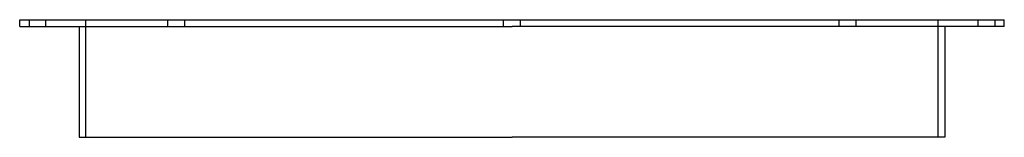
# Model space of a CAD drawing. Header units: millimetres. Extents: x -290 to 290, y -69 to 0.
import ezdxf

# ---------------------------------------------------------------- set-up
doc = ezdxf.new("R2010")
doc.units = ezdxf.units.MM
doc.layers.add('HIDDEN', color=7, linetype='Continuous')
doc.layers.add('THICK', color=7, linetype='Continuous')

msp = doc.modelspace()

# ---------------------------------------------------------------- linework, layer by layer
at = {"layer": 'HIDDEN'}
for p, q in [((5, -4), (5, 0)), ((5, -4), (5, 0)), ((192.99, -4), (192.99, 0)), ((192.99, -4), (192.99, 0)), ((202.99, -4), (202.99, 0)), ((202.99, -4), (202.99, 0)), ((251.5, -69), (251.5, 0)), ((275, -4), (275, 0)), ((285, 0), (285, -4)), ((-285, 0), (-285, -4)), ((-275, -4), (-275, 0)), ((-251.5, -69), (-251.5, 0)), ((-202.99, -4), (-202.99, 0)), ((-202.99, -4), (-202.99, 0)), ((-192.99, -4), (-192.99, 0)), ((-192.99, -4), (-192.99, 0)), ((-5, -4), (-5, 0)), ((-5, -4), (-5, 0))]:
    msp.add_line(p, q, dxfattribs=at)
at = {"layer": 'THICK'}
for p, q in [((0, 0), (290.5, 0)), ((290.5, -4), (290.5, 0)), ((-290.5, 0), (0, 0)), ((-290.5, -4), (-290.5, 0)), ((-290.5, -4), (0, -4)), ((-255.5, -4), (-255.5, -69)), ((290.5, -4), (0, -4)), ((255.5, -4), (255.5, -69)), ((-255.5, -69), (0, -69)), ((255.5, -69), (0, -69))]:
    msp.add_line(p, q, dxfattribs=at)

doc.saveas('drawing.dxf')
